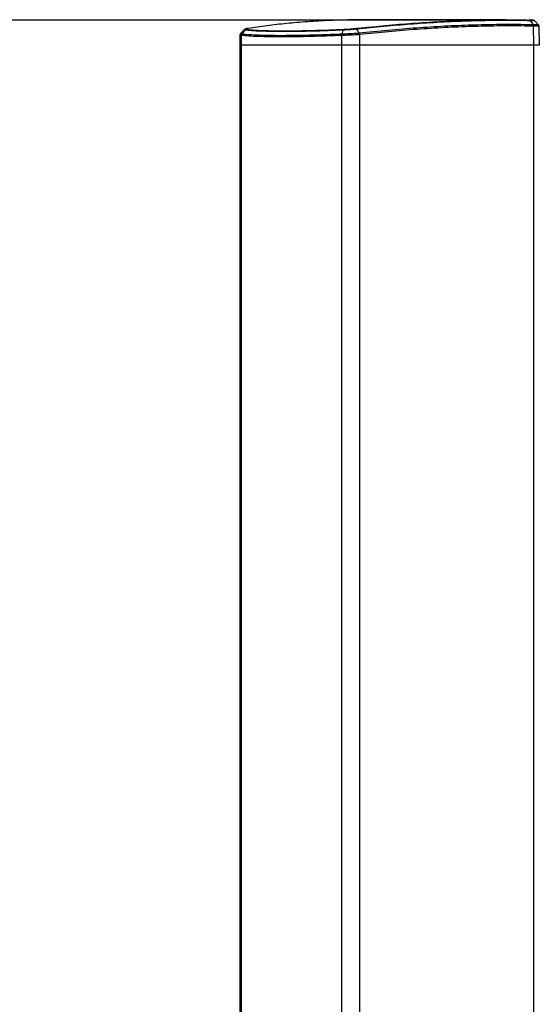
# Model space of a CAD drawing. Header units: millimetres. Extents: x 36407 to 443956, y 20230 to 409263.
# Tile 12 of 79: x 84047 to 94702, y 165900 to 186102. Entities that reach past the tile are written whole.
import ezdxf

# ---------------------------------------------------------------- set-up
doc = ezdxf.new("R2010")
doc.units = ezdxf.units.MM
doc.header["$LTSCALE"] = 50
doc.layers.add('COMPONENT_GEOMETRY', color=7, linetype='Continuous')
doc.styles.add('SLDTEXTSTYLE0', font='TXT', dxfattribs={"width": 0.75})
doc.dimstyles.new('SLDDIMSTYLE0', dxfattribs={"dimtxt": 2500, "dimasz": 165.1, "dimexe": 0, "dimexo": 0.0625, "dimgap": 625, "dimtad": 0, "dimtih": 1, "dimtoh": 1, "dimdec": 0, "dimrnd": 1e-09, "dimzin": 12, "dimdsep": 46, "dimtxsty": 'SLDTEXTSTYLE0', "dimsah": 1, "dimcen": 0.09, "dimadec": 0, "dimazin": 3, "dimtfac": 1, "dimtdec": 0, "dimtofl": 0, "dimtmove": 0, "dimatfit": 3, "dimfxl": 1, "dimfrac": 2, "dimtolj": 1, "dimtzin": 12, "dimarcsym": 0})

# ---------------------------------------------------------------- blocks, each defined once
blk = doc.blocks.new('_D_5')
at = {"layer": 'COMPONENT_GEOMETRY', "color": 7}
for p, q in [((94429, 186096), (42012, 186096)), ((42171, 186096), (42171, 112933)), ((37169, 112425), (36407, 112425)), ((36407, 112425), (36407, 108456)), ((47173, 112425), (47934, 112425)), ((47934, 112425), (47934, 108456)), ((36407, 108456), (37169, 108456)), ((47934, 108456), (47173, 108456)), ((42171, 31552), (42171, 104715)), ((69563, 31552), (42012, 31552))]:
    blk.add_line(p, q, dxfattribs=at)
for points in [[(42171, 186096), (42145, 185931), (42196, 185931)], [(42171, 31552), (42196, 31717), (42145, 31717)]]:
    blk.add_solid(points, dxfattribs=at)
at = {"layer": 'COMPONENT_GEOMETRY', "color": 7, "char_height": 2500, "attachment_point": 1, "style": 'SLDTEXTSTYLE0'}
for s, insert in [('10\'1.7"', (37169, 111679)), ('3091', (38476, 107938))]:
    blk.add_mtext(s, dxfattribs=dict(at, insert=insert))

msp = doc.modelspace()

# ---------------------------------------------------------------- linework, layer by layer
at = {"color": 7, "linetype": 'Continuous', "lineweight": 25}
for p, q in [((94005.81, 186101.09), (91181.32, 186101.09)), ((94569.34, 186003.67), (94569.36, 186003.67)), ((94579.01, 185969.42), (94583.7, 185584.55)), ((94579.04, 185969.42), (94579.01, 185969.42)), ((94704.43, 185584.55), (94697.77, 185966.15)), ((88562.67, 185784.07), (88559.19, 185584.55)), ((88589.28, 185778.6), (88586.12, 185584.55)), ((88589.4, 185778.59), (88589.28, 185778.6)), ((88601.61, 185811.18), (88601.78, 185811.16)), ((88601.78, 185811.16), (88601.78, 185811.16)), ((90648.26, 185778.6), (90647.04, 185584.55)), ((90648.26, 185778.6), (90647.95, 185778.59)), ((90651.54, 185811.16), (90651.99, 185811.18)), ((90651.54, 185811.16), (90651.54, 185811.16)), ((91003.85, 185830.52), (91004.05, 185830.54)), ((91014.51, 185796.74), (91014.29, 185796.72)), ((91014.51, 185796.74), (91016.6, 185584.55)), ((88559.19, 185584.55), (88559.19, 41884.54)), ((88559.19, 185584.55), (88586.12, 185584.55)), ((88586.12, 185584.55), (90647.04, 185584.55)), ((90647.04, 185584.55), (91016.6, 185584.55)), ((91016.6, 185584.55), (94583.7, 185584.55)), ((94583.7, 185584.55), (94704.43, 185584.55))]:
    msp.add_line(p, q, dxfattribs=at)
at = {"color": 8, "linetype": 'Continuous', "lineweight": 25}
for p, q in [((88586.12, 185584.55), (88586.12, 41884.54)), ((90647.04, 185584.55), (90647.04, 41884.54)), ((91016.6, 185584.55), (91016.6, 41884.54)), ((94583.7, 185584.55), (94583.7, 41884.54))]:
    msp.add_line(p, q, dxfattribs=at)
at = {"color": 7, "linetype": 'Continuous', "lineweight": 25, "flags": 128}
for points in [[(94516.98, 186080.97), (94547.04, 186036.61), (94569.36, 186003.67)], [(88667.18, 185887.63), (88643.95, 185860.47), (88614.15, 185825.62), (88601.78, 185811.16)]]:
    msp.add_lwpolyline(points, dxfattribs=at)
at = {"color": 8, "linetype": 'Continuous', "lineweight": 25, "flags": 128}
msp.add_lwpolyline([(94604.94, 186077.34), (94606.64, 186077.73), (94578.36, 186079.33), (94516.98, 186080.97), (94516.98, 186080.97), (94516.98, 186080.97)], dxfattribs=at)
at = {"color": 7, "linetype": 'Continuous', "lineweight": 25}
for centre, radius, start, end in [((88702.72, 185857.8), 46.39, 95.845532, 139.993958), ((90695, 185884.91), 21.65, 118.409002, 172.788407), ((94517.26, 185970.47), 61.76, 359.027777, 32.517427), ((88641.77, 185777.36), 52.51, 139.900465, 178.643872), ((90758.25, 185782.53), 110.06, 164.908872, 182.04423), ((90937.45, 185791.41), 77.25, 3.959483, 30.440354)]:
    msp.add_arc(centre, radius, start, end, dxfattribs=at)
for points, knots in [([(91181.31, 186100.63), (91167.97, 186100.78), (90987.14, 186102.79), (90653.25, 186095.13), (90181.17, 186076.7), (89736.39, 186045.58), (89315.6, 186004.2), (88984.12, 185962.17), (88791.64, 185932.43), (88727.52, 185922.53)], [0, 0, 0, 0, 0.01475066, 0.19989426, 0.38409009, 0.56847308, 0.74102646, 0.91373127, 1, 1, 1, 1]), ([(90934.85, 185922.53), (91027.73, 185932.43), (91306.38, 185962.15), (91764.22, 186004.17), (92316.46, 186045.6), (92869.96, 186076.51), (93423.51, 186095.79), (93966.15, 186103.66), (94316.86, 186098.45), (94492.3, 186095.84)], [0, 0, 0, 0, 0.073721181, 0.221177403, 0.368762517, 0.526167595, 0.683732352, 0.841784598, 1, 1, 1, 1]), ([(94516.98, 186080.97), (94341.45, 186083.57), (93990.39, 186088.78), (93447.3, 186080.89), (92893.07, 186061.58), (92339.06, 186030.65), (91786.13, 185989.14), (91327.79, 185947.09), (91048.75, 185917.33), (90955.77, 185907.41)], [0, 0, 0, 0, 0.15813413, 0.31626826, 0.47375362, 0.63123915, 0.77875928, 0.9262795, 1, 1, 1, 1]), ([(94606.42, 186078.84), (94605.27, 186080.03), (94601.74, 186083.68), (94594.93, 186087.44), (94587.94, 186090.22), (94583.08, 186091.47), (94579.13, 186092.23), (94573.81, 186092.89), (94564.97, 186093.55), (94543.27, 186094.54), (94514.56, 186095.37), (94494.63, 186095.79), (94490.96, 186095.87)], [0, 0, 0, 0, 0.02151614, 0.06634142, 0.10226125, 0.13066914, 0.16243983, 0.21696995, 0.36777955, 0.64283116, 0.93428336, 1, 1, 1, 1]), ([(94492.3, 186095.84), (94494.61, 186095.65), (94499.21, 186095.28), (94505.8, 186092.24), (94511.92, 186087.62), (94515.29, 186083.19), (94516.98, 186080.97)], [0, 0, 0, 0, 0.25001962, 0.50003157, 0.75000915, 1, 1, 1, 1]), ([(94684.28, 185999.38), (94671.57, 186012.46), (94646.14, 186038.61), (94620.71, 186064.76), (94607.99, 186077.84)], [0, 0, 0, 0, 0.49999652, 1, 1, 1, 1]), ([(88648.05, 185895.58), (88635.9, 185882.4), (88611.63, 185856.05), (88587.33, 185829.68), (88575.18, 185816.5)], [0, 0, 0, 0, 0.50007315, 1, 1, 1, 1]), ([(88721.78, 185921.84), (88718.18, 185921.29), (88699.04, 185918.32), (88681.11, 185913.66), (88663.07, 185907.97), (88652.94, 185899.65), (88649.37, 185896.71)], [0, 0, 0, 0, 0.12283102, 0.6528867, 0.87736289, 1, 1, 1, 1]), ([(90673.52, 185887.63), (90673.52, 185887.63), (90569.71, 185887.63), (90350.31, 185872.37), (90026.58, 185865.62), (89709.87, 185858.51), (89420.36, 185856.96), (89163.12, 185859.54), (88940.38, 185867.76), (88777.98, 185874.4), (88696.4, 185887.63), (88667.18, 185887.63), (88667.18, 185887.63)], [0, 0, 0, 0, 0.000001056, 0.113448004, 0.247337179, 0.381652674, 0.515539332, 0.649431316, 0.78375213, 0.917646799, 0.999998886, 1, 1, 1, 1]), ([(88727.52, 185922.53), (88712.86, 185919.83), (88685.74, 185914.83), (88674.88, 185908.16), (88689.84, 185905.44), (88697.99, 185903.95)], [0, 0, 0, 0, 0.34909726, 0.64545639, 1, 1, 1, 1]), ([(88697.99, 185903.95), (88727.99, 185900.97), (88806.75, 185893.13), (88968.58, 185883.5), (89188.75, 185876.3), (89443.58, 185873.43), (89730.17, 185875.26), (90044.21, 185881.46), (90363.55, 185891.06), (90583.72, 185899.9), (90684.7, 185903.95)], [0, 0, 0, 0, 0.08235467, 0.21624884, 0.35056995, 0.48446116, 0.61834694, 0.75266262, 0.88655111, 1, 1, 1, 1]), ([(90673.52, 185887.63), (90672.68, 185884.68), (90666.89, 185864.57), (90659.57, 185839.08), (90653.08, 185816.54), (90651.54, 185811.16)], [0, 0, 0, 0, 0.11562058, 0.78913623, 1, 1, 1, 1]), ([(90955.77, 185907.41), (90955.77, 185907.41), (90932.91, 185907.41), (90873.28, 185898.13), (90775.31, 185893.49), (90706.34, 185887.63), (90673.52, 185887.63), (90673.52, 185887.63)], [0, 0, 0, 0, 0.00000572, 0.29798565, 0.64468642, 0.99998954, 1, 1, 1, 1]), ([(90684.7, 185903.95), (90714.8, 185905.44), (90774.25, 185908.39), (90863.35, 185915.24), (90912.26, 185920.23), (90934.85, 185922.53)], [0, 0, 0, 0, 0.3554814, 0.70220223, 1, 1, 1, 1]), ([(90955.77, 185907.41), (90954.25, 185909.62), (90951.2, 185914.04), (90945.95, 185918.69), (90940.44, 185921.82), (90936.72, 185922.29), (90934.85, 185922.53)], [0, 0, 0, 0, 0.24997666, 0.49996844, 0.74999152, 1, 1, 1, 1]), ([(90955.77, 185907.41), (90965.18, 185892.37), (90981.21, 185866.74), (90997.23, 185841.11), (91003.85, 185830.52)], [0, 0, 0, 0, 0.58694351, 1, 1, 1, 1]), ([(91004.05, 185830.54), (91203.34, 185851.2), (91601.94, 185892.51), (92185.31, 185939.48), (92757.08, 185975.23), (93303.79, 185998.15), (93826.56, 186009.18), (94243.21, 186009.65), (94487.83, 186005.17), (94569.34, 186003.67)], [0, 0, 0, 0, 0.15821492, 0.31642957, 0.47400769, 0.63158556, 0.77896703, 0.92634843, 1, 1, 1, 1]), ([(94579.01, 185969.42), (94497.52, 185970.92), (94252.96, 185975.41), (93836.41, 185974.94), (93313.76, 185963.95), (92767.18, 185941.08), (92195.53, 185905.43), (91612.28, 185858.57), (91213.77, 185817.35), (91014.51, 185796.74)], [0, 0, 0, 0, 0.0736506, 0.22103035, 0.36841014, 0.52598776, 0.6835656, 0.84178265, 1, 1, 1, 1]), ([(94579.04, 185969.42), (94578.91, 185972.59), (94578.66, 185978.93), (94576.69, 185988.03), (94573.69, 185996.53), (94570.81, 186001.29), (94569.36, 186003.67)], [0, 0, 0, 0, 0.24997104, 0.50002073, 0.74999546, 1, 1, 1, 1]), ([(94697.18, 185965.83), (94697.34, 185967.2), (94698.2, 185974.39), (94693.72, 185986), (94687.57, 185996.56), (94682.85, 186000.52), (94681.68, 186001.5)], [0, 0, 0, 0, 0.10167752, 0.53710589, 0.88513204, 1, 1, 1, 1]), ([(88579.37, 185820.25), (88576.73, 185817.67), (88570.29, 185811.39), (88563.51, 185797.92), (88563.58, 185787.85), (88563.61, 185784.07)], [0, 0, 0, 0, 0.30390916, 0.7388514, 1, 1, 1, 1]), ([(88601.78, 185811.16), (88598.43, 185806.33), (88592.4, 185797.64), (88589.76, 185785.75), (88589.46, 185779.82), (88589.4, 185778.59)], [0, 0, 0, 0, 0.49923191, 0.89662324, 1, 1, 1, 1]), ([(90647.95, 185778.59), (90525.37, 185773.92), (90279.82, 185764.56), (89936.32, 185755.11), (89633.86, 185749.82), (89380.31, 185748.57), (89151.3, 185750.31), (88937.83, 185755.66), (88740.02, 185765), (88639.56, 185774.07), (88589.4, 185778.59)], [0, 0, 0, 0, 0.133260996, 0.266939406, 0.400197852, 0.511229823, 0.613098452, 0.741938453, 0.871157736, 1, 1, 1, 1]), ([(88601.78, 185811.16), (88651.73, 185806.6), (88751.76, 185797.45), (88948.73, 185788.02), (89161.28, 185782.62), (89389.3, 185780.87), (89641.74, 185782.11), (89942.91, 185787.47), (90284.96, 185797), (90529.47, 185806.45), (90651.54, 185811.16)], [0, 0, 0, 0, 0.128847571, 0.258072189, 0.386917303, 0.488771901, 0.599788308, 0.733051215, 0.866734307, 1, 1, 1, 1]), ([(90651.54, 185811.16), (90650.42, 185806.33), (90648.41, 185797.64), (90647.83, 185785.75), (90647.93, 185779.81), (90647.95, 185778.59)], [0, 0, 0, 0, 0.49923421, 0.89695805, 1, 1, 1, 1]), ([(91014.29, 185796.71), (91014.09, 185796.7), (90982.16, 185794.4), (90906.56, 185789.46), (90777.52, 185782.83), (90691.35, 185780.01), (90648.26, 185778.6)], [0, 0, 0, 0, 0.00184463, 0.30394843, 0.6519792, 1, 1, 1, 1]), ([(90651.99, 185811.18), (90693.35, 185812.69), (90776.1, 185815.72), (90901.57, 185822.81), (90971.39, 185828.08), (91003.85, 185830.52)], [0, 0, 0, 0, 0.34847094, 0.69715017, 1, 1, 1, 1]), ([(91014.29, 185796.71), (91013.44, 185802.97), (91012.49, 185809.94), (91010.03, 185817.44), (91008.02, 185823.02), (91005.66, 185827.26), (91003.85, 185830.52)], [0, 0, 0, 0, 0.4990795, 0.55647092, 0.65917535, 1, 1, 1, 1])]:
    msp.add_open_spline(points, degree=3, knots=knots, dxfattribs=at)
at = {"color": 8, "linetype": 'Continuous', "lineweight": 25}
for points, knots in [([(88667.18, 185887.63), (88667.18, 185887.63), (88655.39, 185887.63), (88641.21, 185891.12), (88649.05, 185894.26), (88650.76, 185894.94)], [0, 0, 0, 0, 0.0000262, 0.78226718, 1, 1, 1, 1]), ([(94569.36, 186003.67), (94573.87, 186003.59), (94608.31, 186003.02), (94656.39, 186001.89), (94687.35, 186000.65), (94681.3, 186000.17), (94680.35, 186000.09)], [0, 0, 0, 0, 0.06449585, 0.49223597, 0.91981899, 1, 1, 1, 1]), ([(94694.06, 185966.08), (94695.2, 185966.16), (94701.73, 185966.6), (94669.58, 185967.77), (94619.54, 185968.81), (94583.75, 185969.35), (94579.04, 185969.42)], [0, 0, 0, 0, 0.08942702, 0.512578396, 0.935789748, 1, 1, 1, 1]), ([(88589.28, 185778.6), (88576.18, 185779.68), (88559.47, 185781.06), (88565.45, 185783.48), (88566.74, 185784)], [0, 0, 0, 0, 0.783815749, 1, 1, 1, 1]), ([(88581.46, 185817.98), (88579.22, 185817.06), (88572, 185814.08), (88589.51, 185812.37), (88601.61, 185811.18)], [0, 0, 0, 0, 0.30939265, 1, 1, 1, 1])]:
    msp.add_open_spline(points, degree=3, knots=knots, dxfattribs=at)

# ---------------------------------------------------------------- dimensions: what is measured, and where the dimension line sits
at = {"layer": 'COMPONENT_GEOMETRY', "color": 7}
dim = msp.add_linear_dim(base=(42170.8, 31552.15), p1=(94492.3, 186095.84), p2=(69626.62, 31552.15), angle=90, dimstyle='SLDDIMSTYLE0', dxfattribs=at)
dim.commit()
dim.dimension.update_dxf_attribs({"geometry": '_D_5', "text_midpoint": (42170.8, 108823.99), "dimtype": 160})

doc.saveas('drawing.dxf')
